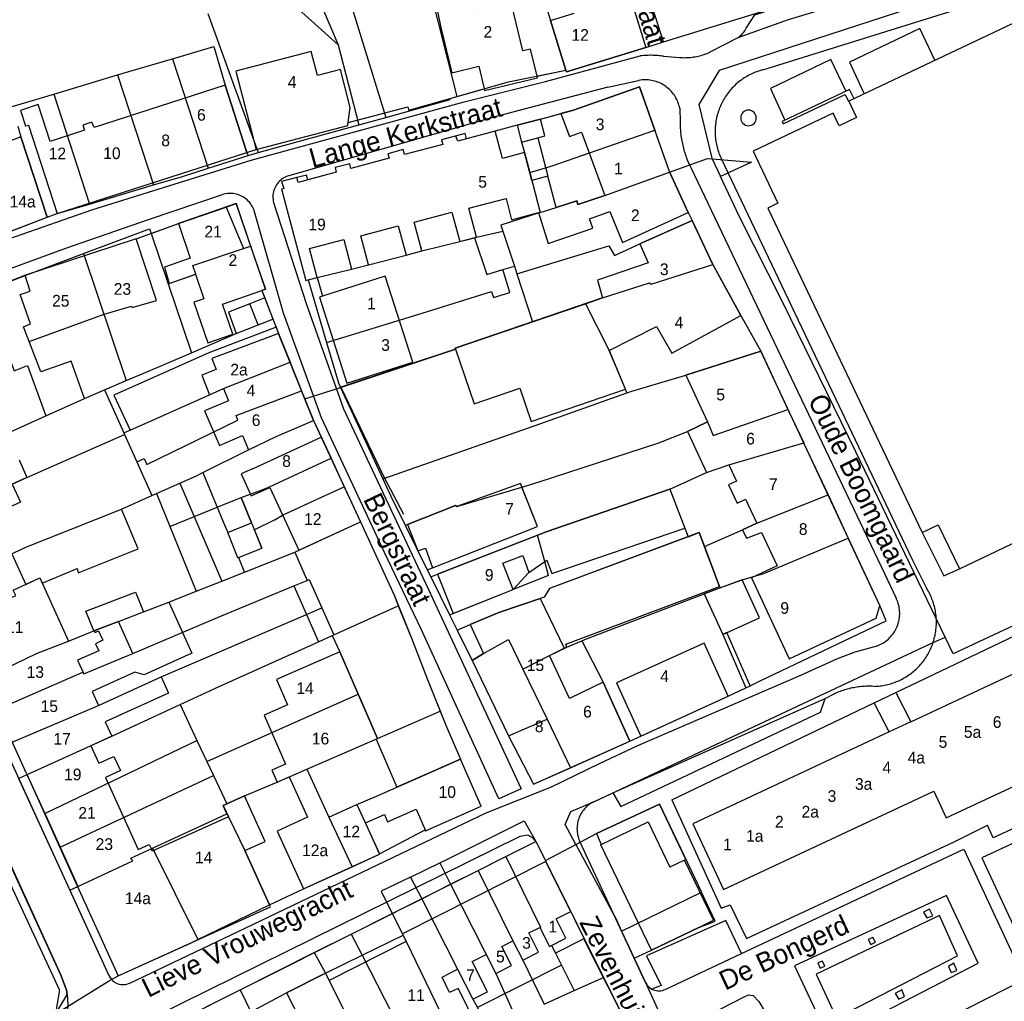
# Model space of a CAD drawing. Extents: x 123992 to 125854, y 449108 to 451911.
# Tile 77 of 175: x 124790 to 124916, y 450690 to 450816. Entities that reach past the tile are written whole.
import ezdxf
from ezdxf.enums import TextEntityAlignment as Align

# ---------------------------------------------------------------- set-up
doc = ezdxf.new("R2010")
doc.units = 0
for name, color, linetype in [('DEFAULT_113', 2, 'CONTINUOUS'), ('DEFAULT_117', 3, 'CONTINUOUS'), ('DEFAULT_21', 8, 'CONTINUOUS'), ('DEFAULT_4', 1, 'CONTINUOUS'), ('DEFAULT_79', 9, 'CONTINUOUS'), ('DEFAULT_80', 9, 'CONTINUOUS'), ('DEFAULT_99', 9, 'CONTINUOUS')]:
    doc.layers.add(name, color=color, linetype=linetype)

msp = doc.modelspace()

# ---------------------------------------------------------------- linework, layer by layer
at = {"layer": 'DEFAULT_21'}
for points in [[(124872.524, 450813.297), (124865.494, 450835.289), (124860.556, 450851.189), (124863.8, 450852.316), (124916.034, 450870.292)], [(124861.331, 450841.447), (124867.605, 450821.122), (124869.148, 450821.608), (124869.894, 450819.217), (124868.352, 450818.703), (124870.238, 450812.592)], [(124827.105, 450835.142), (124831.928, 450819.601), (124836.853, 450803.594)], [(124872.524, 450813.297), (124885.716, 450817.364), (124887.222, 450817.903), (124903.44, 450822.507), (124921.832, 450827.867), (124931.229, 450830.679)], [(124934.825, 450827.382), (124904.396, 450817.681), (124879.665, 450809.633), (124877.056, 450805.256), (124878.704, 450798.388), (124878.753, 450798.285)], [(124820.677, 450825.811), (124823.208, 450824.175), (124828.628, 450817.854), (124830.725, 450812.932)], [(124855.549, 450823.973), (124858.012, 450816.029), (124859.98, 450809.655)], [(124822.638, 450820.255), (124830.725, 450812.932)], [(124842.381, 450820.561), (124845.962, 450806.269)], [(124814.003, 450816.959), (124820.449, 450799.08)], [(124809.452, 450811.14), (124814.787, 450812.693), (124816.246, 450807.727), (124819.026, 450799.115), (124819.172, 450798.702)], [(124830.725, 450812.932), (124833.395, 450802.643)], [(124859.98, 450809.655), (124860.045, 450809.445), (124870.238, 450812.592)], [(124870.238, 450812.592), (124872.524, 450813.297)], [(124802.427, 450809.08), (124803.841, 450809.508), (124809.452, 450811.14)], [(124809.452, 450811.14), (124814.057, 450797.073)], [(124794.21, 450806.596), (124802.427, 450809.08)], [(124802.427, 450809.08), (124807.048, 450794.922)], [(124845.962, 450806.269), (124852.63, 450808.157), (124859.98, 450809.655)], [(124853.707, 450802.603), (124856.718, 450803.381), (124860.952, 450804.547), (124869.443, 450807.545), (124871.406, 450801.957)], [(124788.877, 450804.984), (124794.21, 450806.596)], [(124794.21, 450806.596), (124798.8, 450792.475)], [(124836.853, 450803.594), (124845.144, 450805.883), (124845.104, 450806.026), (124845.962, 450806.269)], [(124789.601, 450802.476), (124789.992, 450801.124), (124793.371, 450790.789)], [(124820.449, 450799.08), (124833.395, 450802.643)], [(124853.707, 450802.603), (124850.913, 450801.84), (124847.23, 450800.867), (124847.055, 450801.529), (124844.029, 450800.729), (124844.189, 450800.128), (124839.253, 450798.823), (124839.104, 450799.466), (124837.121, 450798.942), (124837.278, 450798.348), (124832.387, 450797.055), (124832.229, 450797.654), (124830.338, 450797.154), (124830.496, 450796.557), (124826.831, 450795.589), (124826.671, 450796.204), (124823.482, 450795.364), (124823.755, 450794.466), (124823.483, 450794.394), (124826.58, 450782.672), (124826.888, 450782.753)], [(124833.395, 450802.643), (124836.853, 450803.594)], [(124853.707, 450802.603), (124854.267, 450800.436), (124854.659, 450799.086), (124855.336, 450796.524)], [(124855.336, 450796.524), (124858.1, 450797.319), (124871.406, 450801.957)], [(124871.406, 450801.957), (124871.552, 450801.542), (124873.295, 450796.581)], [(124814.057, 450797.073), (124819.172, 450798.702)], [(124819.172, 450798.702), (124819.79, 450798.899), (124820.449, 450799.08)], [(124873.295, 450796.581), (124878.168, 450798.335), (124878.753, 450798.285)], [(124878.753, 450798.285), (124879.826, 450796.021)], [(124878.753, 450798.285), (124883.817, 450797.852), (124879.826, 450796.021)], [(124807.048, 450794.922), (124810.771, 450796.027), (124814.057, 450797.073)], [(124855.336, 450796.524), (124856.673, 450791.393)], [(124856.673, 450791.393), (124858.72, 450792.053), (124861.373, 450792.874), (124861.526, 450792.425), (124864.982, 450793.59), (124873.295, 450796.581)], [(124873.295, 450796.581), (124873.317, 450796.52), (124875.668, 450791.396), (124876.189, 450790.383)], [(124798.8, 450792.475), (124807.048, 450794.922)], [(124908.676, 450736.868), (124897.216, 450760.653), (124887.838, 450779.819), (124882.25, 450790.902), (124879.826, 450796.021)], [(124793.371, 450790.789), (124794.648, 450791.243), (124798.8, 450792.475)], [(124816.34, 450792.096), (124817.63, 450792.539), (124819.505, 450787.079)], [(124806.721, 450788.714), (124810.22, 450789.995), (124816.34, 450792.096)], [(124816.34, 450792.096), (124818.573, 450786.765)], [(124856.673, 450791.393), (124851.646, 450789.771), (124851.899, 450788.999)], [(124788.548, 450788.939), (124788.922, 450789.082), (124793.371, 450790.789)], [(124853.696, 450783.508), (124865.483, 450787.108), (124866.222, 450785.867), (124869.49, 450787.354), (124876.189, 450790.383)], [(124876.189, 450790.383), (124878.749, 450784.895), (124878.85, 450784.711)], [(124798.036, 450786.11), (124806.528, 450789.287), (124806.721, 450788.714)], [(124806.721, 450788.714), (124808.904, 450782.249)], [(124848.251, 450788.151), (124848.485, 450788.213), (124851.899, 450788.999)], [(124851.899, 450788.999), (124853.366, 450784.517)], [(124826.888, 450782.753), (124828.025, 450783.054), (124832.464, 450784.116), (124834.631, 450784.689), (124839.465, 450785.912), (124841.498, 450786.449), (124846.358, 450787.651), (124848.251, 450788.151)], [(124848.251, 450788.151), (124849.848, 450783.42), (124851.873, 450784.052)], [(124790.546, 450783.308), (124798.036, 450786.11)], [(124798.036, 450786.11), (124803.536, 450769.815)], [(124808.904, 450782.249), (124812.446, 450783.469), (124812.069, 450784.577), (124818.573, 450786.765)], [(124818.573, 450786.765), (124819.505, 450787.079)], [(124819.505, 450787.079), (124821.411, 450781.528), (124820.937, 450781.365), (124821.307, 450780.418)], [(124829.251, 450774.694), (124841.519, 450778.455), (124850.419, 450781.269), (124850.708, 450780.491), (124852.798, 450781.122), (124851.873, 450784.052)], [(124851.873, 450784.052), (124853.366, 450784.517)], [(124853.366, 450784.517), (124853.696, 450783.508)], [(124853.696, 450783.508), (124855.708, 450777.363)], [(124862.513, 450779.679), (124864.701, 450780.424), (124870.704, 450782.377), (124870.94, 450782.196), (124878.85, 450784.711)], [(124878.85, 450784.711), (124882.446, 450778.161), (124884.999, 450773.567)], [(124781.006, 450778.324), (124783.025, 450779.259), (124782.624, 450780.243), (124790.546, 450783.308)], [(124798.162, 450767.523), (124796.477, 450772.317), (124792.55, 450770.932), (124791.059, 450774.848), (124790.317, 450776.731), (124791.213, 450777.078), (124789.887, 450780.846), (124791.202, 450781.307), (124790.546, 450783.308)], [(124808.904, 450782.249), (124811.895, 450773.389)], [(124826.888, 450782.753), (124829.251, 450774.694)], [(124821.307, 450780.418), (124819.407, 450779.682), (124816.647, 450778.579), (124817.643, 450775.848)], [(124821.307, 450780.418), (124822.366, 450777.703)], [(124855.708, 450777.363), (124862.513, 450779.679)], [(124862.513, 450779.679), (124865.549, 450773.656), (124867.812, 450768.236)], [(124817.643, 450775.848), (124820.485, 450776.983), (124822.366, 450777.703)], [(124822.366, 450777.703), (124822.776, 450776.652)], [(124831.043, 450768.928), (124845.802, 450773.841), (124845.756, 450773.975), (124855.708, 450777.363)], [(124822.776, 450776.652), (124814.144, 450773.356), (124801.942, 450767.96), (124804.017, 450763.447)], [(124822.776, 450776.652), (124823.082, 450775.867), (124824.569, 450772.161)], [(124811.895, 450773.389), (124817.643, 450775.848)], [(124829.251, 450774.694), (124830.765, 450769.528), (124831.043, 450768.928)], [(124867.812, 450768.236), (124868.46, 450768.468), (124875.374, 450770.499), (124884.999, 450773.567)], [(124884.999, 450773.567), (124888.495, 450766.116)], [(124803.536, 450769.815), (124805.783, 450770.773), (124811.895, 450773.389)], [(124804.017, 450763.447), (124814.21, 450767.984), (124816.005, 450768.776), (124824.569, 450772.161)], [(124824.569, 450772.161), (124824.663, 450771.927), (124826.044, 450768.485)], [(124800.741, 450768.623), (124803.536, 450769.815)], [(124798.162, 450767.523), (124800.741, 450768.623)], [(124800.741, 450768.623), (124803.224, 450763.094)], [(124804.896, 450759.373), (124805.837, 450759.815), (124806.185, 450759.036), (124817.855, 450764.736), (124817.624, 450765.334), (124826.044, 450768.485)], [(124826.044, 450768.485), (124826.135, 450768.257), (124826.457, 450767.456)], [(124826.457, 450767.456), (124831.043, 450768.928)], [(124831.043, 450768.928), (124836.471, 450757.209)], [(124787.716, 450762.795), (124793.192, 450765.284), (124798.162, 450767.523)], [(124826.457, 450767.456), (124826.5, 450767.348), (124827.572, 450764.676)], [(124836.471, 450757.209), (124856.023, 450764.031), (124867.812, 450768.236)], [(124854.341, 450756.143), (124856.416, 450756.76), (124871.898, 450761.816), (124875.58, 450763.29), (124878.183, 450764.512), (124878.875, 450762.773), (124888.495, 450766.116)], [(124888.495, 450766.116), (124888.578, 450765.939), (124890.52, 450761.8)], [(124813.354, 450758.001), (124819.224, 450760.941), (124822.795, 450762.649), (124827.572, 450764.676)], [(124827.572, 450764.676), (124828.67, 450762.343), (124829.822, 450759.843)], [(124803.224, 450763.094), (124804.017, 450763.447)], [(124775.187, 450750.565), (124788.888, 450756.51), (124790.78, 450757.366), (124803.326, 450762.869)], [(124803.224, 450763.094), (124803.326, 450762.869)], [(124803.326, 450762.869), (124804.896, 450759.373)], [(124873.325, 450755.88), (124878.06, 450758.001), (124880.921, 450758.986), (124890.52, 450761.8)], [(124890.52, 450761.8), (124890.556, 450761.721), (124893.648, 450755.13)], [(124819.623, 450751.558), (124818.298, 450754.808), (124820.983, 450755.786), (124821.941, 450756.153), (124829.822, 450759.843)], [(124829.822, 450759.843), (124831.508, 450756.182)], [(124804.896, 450759.373), (124806.835, 450755.057)], [(124810.395, 450756.64), (124812.537, 450757.592), (124813.354, 450758.001)], [(124813.354, 450758.001), (124815.993, 450751.685)], [(124836.471, 450757.209), (124837.504, 450754.977), (124839.354, 450751.236)], [(124807.402, 450755.309), (124810.395, 450756.64)], [(124810.395, 450756.64), (124815.813, 450744.07)], [(124828.143, 450754.635), (124831.508, 450756.182)], [(124831.508, 450756.182), (124833.591, 450751.659)], [(124839.354, 450751.236), (124839.65, 450751.347), (124845.825, 450753.781), (124845.994, 450753.663), (124854.341, 450756.143)], [(124842.184, 450745.511), (124842.844, 450745.76), (124856.338, 450751.076), (124854.341, 450756.143)], [(124856.344, 450749.966), (124857.576, 450750.448), (124873.325, 450755.88)], [(124873.325, 450755.88), (124875.665, 450749.761)], [(124802.906, 450753.31), (124806.835, 450755.057)], [(124806.835, 450755.057), (124807.402, 450755.309)], [(124807.402, 450755.309), (124812.518, 450742.759)], [(124823.601, 450752.547), (124828.143, 450754.635)], [(124877.772, 450748.488), (124882.677, 450750.629), (124884.519, 450751.493), (124893.648, 450755.13)], [(124893.648, 450755.13), (124896.249, 450749.588)], [(124778.684, 450742.835), (124790.651, 450748.438), (124802.488, 450753.124), (124802.906, 450753.31)], [(124780.699, 450738.381), (124789.33, 450742.2), (124789.007, 450742.915), (124792.438, 450744.467), (124792.73, 450743.822), (124797.226, 450745.681), (124797.339, 450745.144), (124805.051, 450748.21), (124802.906, 450753.31)], [(124822.627, 450751.936), (124819.985, 450750.67)], [(124822.627, 450751.936), (124823.601, 450752.547)], [(124815.993, 450751.685), (124816.564, 450750.32)], [(124816.564, 450750.32), (124819.623, 450751.558)], [(124817.864, 450747.049), (124820.958, 450748.281), (124819.985, 450750.67)], [(124825.167, 450747.794), (124825.333, 450747.86), (124833.591, 450751.659)], [(124833.591, 450751.659), (124837.954, 450742.163), (124838.466, 450740.894)], [(124839.354, 450751.236), (124842.184, 450745.511)], [(124817.864, 450747.049), (124816.564, 450750.32)], [(124842.634, 450744.599), (124843.502, 450744.938), (124856.344, 450749.966)], [(124857.271, 450746.59), (124856.344, 450749.966)], [(124875.665, 450749.761), (124857.886, 450743.11), (124857.18, 450741.995), (124856.68, 450741.828)], [(124875.665, 450749.761), (124877.095, 450750.296), (124877.772, 450748.488)], [(124879.757, 450743.188), (124882.605, 450744.238), (124885.404, 450745.037), (124896.249, 450749.588)], [(124883.651, 450730.632), (124885.008, 450731.284), (124901.116, 450738.953), (124900.315, 450740.921), (124896.249, 450749.588)], [(124877.772, 450748.488), (124879.693, 450743.354)], [(124815.813, 450744.07), (124818.697, 450745.218), (124825.167, 450747.794)], [(124825.167, 450747.794), (124826.746, 450744.145)], [(124853.233, 450742.981), (124855.23, 450745.169), (124857.271, 450746.59)], [(124857.769, 450744.779), (124857.271, 450746.59)], [(124842.184, 450745.511), (124842.634, 450744.599)], [(124842.634, 450744.599), (124845.041, 450739.731)], [(124857.769, 450744.779), (124853.233, 450742.981)], [(124785.842, 450727.121), (124797.959, 450732.377), (124798.063, 450732.144), (124804.388, 450734.769), (124815.247, 450739.396), (124825.068, 450743.452)], [(124812.518, 450742.759), (124815.813, 450744.07)], [(124825.068, 450743.452), (124826.746, 450744.145)], [(124825.068, 450743.452), (124826.684, 450739.78)], [(124826.746, 450744.145), (124827.027, 450744.261), (124828.654, 450740.625)], [(124877.722, 450742.438), (124879.757, 450743.188)], [(124879.693, 450743.354), (124879.757, 450743.188)], [(124784.078, 450730.968), (124791.984, 450734.784), (124796.102, 450736.36), (124799.353, 450737.685), (124802.521, 450738.899), (124805.737, 450740.102), (124809.001, 450741.359), (124812.518, 450742.759)], [(124845.041, 450739.731), (124853.233, 450742.981)], [(124846.004, 450737.782), (124847.687, 450738.501), (124851.353, 450740.044), (124856.68, 450741.828)], [(124856.68, 450741.828), (124859.762, 450735.438)], [(124862.013, 450736.416), (124862.618, 450736.674), (124877.722, 450742.438)], [(124877.722, 450742.438), (124880.117, 450737.204)], [(124934.143, 450738.334), (124929.69, 450736.251), (124926.648, 450742.656), (124909.712, 450734.716), (124908.676, 450736.868)], [(124826.684, 450739.78), (124828.654, 450740.625)], [(124828.654, 450740.625), (124830.2, 450737.169)], [(124830.2, 450737.169), (124838.466, 450740.894)], [(124838.466, 450740.894), (124840.15, 450736.721), (124842.202, 450731.421), (124843.841, 450727.368)], [(124787.769, 450722.92), (124799.945, 450728.113), (124808.017, 450731.762), (124826.684, 450739.78)], [(124826.684, 450739.78), (124828.225, 450736.279)], [(124845.041, 450739.731), (124846.004, 450737.782)], [(124828.225, 450736.279), (124829.966, 450737.064)], [(124829.966, 450737.064), (124830.2, 450737.169)], [(124829.966, 450737.064), (124830.938, 450734.984), (124833.294, 450729.571)], [(124846.004, 450737.782), (124847.931, 450733.885)], [(124861.275, 450710.269), (124859.904, 450712.824), (124860.638, 450714.483), (124863.638, 450715.785), (124906.658, 450735.971), (124908.676, 450736.868)], [(124880.663, 450737.454), (124880.117, 450737.204)], [(124880.117, 450737.204), (124883.111, 450730.373)], [(124883.651, 450730.632), (124880.663, 450737.454)], [(124810.449, 450728.209), (124815.444, 450730.52), (124828.225, 450736.279)], [(124847.931, 450733.885), (124849.421, 450734.765), (124852.612, 450736.556), (124854.443, 450732.772)], [(124859.762, 450735.438), (124860.087, 450735.596), (124862.013, 450736.416)], [(124862.013, 450736.416), (124864.779, 450731.094), (124868.182, 450723.535)], [(124854.443, 450732.772), (124857.875, 450734.521), (124859.762, 450735.438)], [(124847.931, 450733.885), (124852.632, 450724.182)], [(124854.443, 450732.772), (124857.565, 450726.323)], [(124883.111, 450730.373), (124883.651, 450730.632)], [(124813.873, 450720.92), (124833.294, 450729.571)], [(124833.294, 450729.571), (124833.385, 450729.363), (124835.79, 450723.837)], [(124868.182, 450723.535), (124880.831, 450729.279), (124883.111, 450730.373)], [(124790.79, 450719.221), (124801.679, 450724.152), (124810.449, 450728.209)], [(124810.449, 450728.209), (124812.609, 450723.611)], [(124835.79, 450723.837), (124843.841, 450727.368)], [(124843.841, 450727.368), (124844.572, 450725.56), (124846.469, 450721.205)], [(124852.632, 450724.182), (124857.565, 450726.323)], [(124857.565, 450726.323), (124860.57, 450720.112)], [(124852.632, 450724.182), (124855.837, 450717.984), (124860.57, 450720.112)], [(124793.068, 450714.244), (124812.609, 450723.611)], [(124812.609, 450723.611), (124813.873, 450720.92)], [(124826.726, 450719.911), (124835.79, 450723.837)], [(124860.57, 450720.112), (124868.182, 450723.535)], [(124813.873, 450720.92), (124814.729, 450719.099)], [(124833.157, 450715.4), (124835.644, 450716.457), (124846.469, 450721.205)], [(124836.044, 450709.042), (124841.848, 450712.08), (124841.974, 450712.02), (124849.122, 450715.155), (124846.469, 450721.205)], [(124789.693, 450718.723), (124790.79, 450719.221)], [(124790.79, 450719.221), (124790.864, 450719.077), (124793.068, 450714.244)], [(124795.054, 450709.889), (124814.729, 450719.099)], [(124814.729, 450719.099), (124816.437, 450715.463)], [(124816.437, 450715.463), (124818.704, 450716.488), (124822.906, 450718.256), (124826.726, 450719.911)], [(124826.726, 450719.911), (124829.524, 450713.75)], [(124789.693, 450718.723), (124789.77, 450718.557), (124796.272, 450704.378)], [(124816.458, 450714.197), (124815.979, 450715.256), (124816.437, 450715.463)], [(124829.524, 450713.75), (124833.157, 450715.4)], [(124833.157, 450715.4), (124836.044, 450709.042)], [(124861.275, 450710.269), (124863.904, 450711.656), (124871.991, 450715.438), (124877.4, 450704.111)], [(124785.692, 450714.051), (124795.19, 450693.388), (124795.845, 450691.556), (124795.933, 450691.035), (124794.404, 450688.484)], [(124793.068, 450714.244), (124793.146, 450714.073), (124795.054, 450709.889)], [(124806.894, 450709.777), (124816.458, 450714.197)], [(124816.458, 450714.197), (124816.64, 450713.794), (124818.774, 450709.468), (124821.923, 450702.502)], [(124829.524, 450713.75), (124832.53, 450707.384)], [(124843.78, 450707.874), (124844.787, 450708.36), (124854.61, 450713.305), (124856.131, 450710.64)], [(124852.284, 450708.714), (124856.131, 450710.64)], [(124856.131, 450710.64), (124857.347, 450708.197)], [(124857.347, 450708.197), (124861.275, 450710.269)], [(124861.275, 450710.269), (124866.421, 450700.677), (124867.139, 450699.139)], [(124795.054, 450709.889), (124796.842, 450705.91), (124797.296, 450704.854)], [(124797.296, 450704.854), (124804.359, 450708.137), (124804.125, 450708.497), (124806.894, 450709.777)], [(124806.894, 450709.777), (124812.705, 450698.033)], [(124832.53, 450707.384), (124836.067, 450708.991), (124836.044, 450709.042)], [(124840.048, 450706.074), (124843.78, 450707.874)], [(124843.78, 450707.874), (124845.166, 450705.144)], [(124848.703, 450706.918), (124852.284, 450708.714)], [(124852.284, 450708.714), (124856.735, 450699.653), (124856.643, 450699.608), (124857.873, 450697.174), (124858.119, 450697.298), (124858.648, 450696.292), (124859.418, 450694.77), (124861.04, 450691.488)], [(124857.347, 450708.197), (124857.41, 450708.071), (124864.813, 450693.193)], [(124821.923, 450702.502), (124826.271, 450704.542), (124832.53, 450707.384)], [(124845.166, 450705.144), (124848.703, 450706.918)], [(124848.703, 450706.918), (124853.19, 450697.884), (124854.441, 450695.409), (124857.199, 450689.743)], [(124840.048, 450706.074), (124836.244, 450704.238), (124837.678, 450701.388)], [(124840.048, 450706.074), (124841.465, 450703.287)], [(124841.465, 450703.287), (124845.166, 450705.144)], [(124845.166, 450705.144), (124850.968, 450693.691), (124853.514, 450688.069)], [(124796.272, 450704.378), (124797.296, 450704.854)], [(124796.272, 450704.378), (124801.293, 450693.429), (124801.447, 450693.152), (124801.643, 450692.903)], [(124867.139, 450699.139), (124877.4, 450704.111)], [(124868.768, 450695.65), (124870.979, 450696.697), (124877.036, 450699.61), (124879.167, 450700.412), (124877.4, 450704.111)], [(124837.678, 450701.388), (124841.465, 450703.287)], [(124841.465, 450703.287), (124846.085, 450694.238), (124848.027, 450690.396), (124848.624, 450689.314), (124849.942, 450686.446)], [(124812.705, 450698.033), (124821.923, 450702.502)], [(124832.422, 450698.751), (124837.678, 450701.388)], [(124837.678, 450701.388), (124838.997, 450698.764), (124839.07, 450698.62)], [(124867.139, 450699.139), (124868.768, 450695.65)], [(124801.643, 450692.903), (124802.479, 450693.38), (124811.792, 450697.591), (124812.705, 450698.033)], [(124827.679, 450696.372), (124827.748, 450696.407), (124832.422, 450698.751)], [(124832.422, 450698.751), (124833.811, 450696.037)], [(124833.811, 450696.037), (124839.07, 450698.62)], [(124839.07, 450698.62), (124839.486, 450697.796), (124843.822, 450688.756), (124846.664, 450683.133), (124847.906, 450683.761)], [(124818.161, 450691.598), (124827.679, 450696.372)], [(124827.679, 450696.372), (124829.095, 450693.721)], [(124829.095, 450693.721), (124833.811, 450696.037)], [(124833.811, 450696.037), (124842.428, 450679.201), (124840.693, 450678.336), (124843.299, 450672.827)], [(124868.768, 450695.65), (124870.218, 450692.545), (124873.283, 450685.756)], [(124794.404, 450688.484), (124801.267, 450692.689), (124801.643, 450692.903)], [(124819.52, 450688.754), (124824.094, 450691.193), (124829.095, 450693.721)], [(124829.095, 450693.721), (124829.569, 450692.783), (124835.946, 450679.938), (124839.999, 450672)], [(124861.04, 450691.488), (124864.813, 450693.193)], [(124864.813, 450693.193), (124873.663, 450675.409)], [(124813.788, 450689.405), (124818.161, 450691.598)], [(124818.161, 450691.598), (124819.52, 450688.754)], [(124857.199, 450689.743), (124861.04, 450691.488)]]:
    msp.add_lwpolyline(points, dxfattribs=at)
at = {"layer": 'DEFAULT_4'}
for points in [[(124784.008, 450836.642), (124786.361, 450839.739), (124802.47, 450848.341), (124841.204, 450867.672), (124848.101, 450871.52), (124850.762, 450869.9), (124856.116, 450858.342), (124870.238, 450812.592), (124860.045, 450809.445), (124859.98, 450809.654)], [(124856.296, 450808.904), (124855.454, 450812.376), (124854.472, 450812.138), (124853.011, 450818.165), (124848.697, 450817.15), (124848.049, 450819.823), (124843.189, 450818.644), (124843.933, 450815.15), (124845.343, 450809.337), (124848.786, 450810.162), (124849.489, 450807.267)], [(124924.674, 450819.166), (124896.299, 450805.669), (124897.3, 450803.602), (124895.088, 450802.53), (124894.3, 450804.154), (124884.023, 450799.25), (124887.218, 450792.57), (124885.895, 450791.943), (124905.753, 450750.299), (124907.805, 450751.291), (124910.508, 450745.64), (124920.016, 450750.175)], [(124859.98, 450809.654), (124858.012, 450816.029), (124861.039, 450816.964)], [(124832.025, 450802.933), (124832.301, 450804.87), (124831.036, 450809.745), (124828.091, 450808.981), (124827.29, 450812.069), (124817.587, 450809.553), (124820.195, 450799.497)], [(124849.489, 450807.267), (124849.541, 450807.051), (124856.345, 450808.701), (124856.296, 450808.904)], [(124819.026, 450799.115), (124816.246, 450807.727), (124799.4, 450802.287), (124799.131, 450803.005), (124797.949, 450802.624), (124798.17, 450801.942), (124793.761, 450800.518), (124792.235, 450805.243), (124789.957, 450804.507), (124790.599, 450802.519), (124790.975, 450802.619), (124794.648, 450791.243)], [(124875.668, 450791.396), (124873.317, 450796.52), (124869.443, 450807.545), (124860.952, 450804.547)], [(124860.952, 450804.547), (124859.355, 450804.107)], [(124859.355, 450804.107), (124860.443, 450801.151), (124861.991, 450801.72)], [(124820.195, 450799.497), (124831.971, 450802.552), (124832.025, 450802.933)], [(124856.718, 450803.381), (124853.707, 450802.603), (124854.267, 450800.436), (124856.362, 450800.977)], [(124856.362, 450800.977), (124857.278, 450801.214), (124856.718, 450803.381)], [(124857.664, 450796.049), (124855.606, 450795.505), (124854.659, 450799.086), (124851.837, 450798.341), (124850.913, 450801.84), (124846.088, 450800.565), (124845.849, 450801.21), (124844.029, 450800.729), (124844.189, 450800.128), (124839.253, 450798.823), (124839.104, 450799.466), (124837.121, 450798.942), (124837.278, 450798.348), (124832.387, 450797.055), (124832.229, 450797.654), (124830.338, 450797.154), (124830.496, 450796.557), (124825.595, 450795.262), (124825.432, 450795.88), (124823.482, 450795.364), (124823.755, 450794.466), (124823.483, 450794.394), (124826.58, 450782.672), (124828.025, 450783.054)], [(124861.991, 450801.72), (124864.982, 450793.59), (124861.526, 450792.425), (124861.373, 450792.874), (124858.72, 450792.053), (124857.664, 450796.049)], [(124793.371, 450790.789), (124789.992, 450801.124), (124780.096, 450797.257), (124782.305, 450791.267)], [(124794.648, 450791.243), (124819.026, 450799.115)], [(124820.938, 450781.366), (124821.411, 450781.528), (124817.63, 450792.539), (124810.22, 450789.995)], [(124828.025, 450783.054), (124827.047, 450786.754), (124831.459, 450787.919), (124832.464, 450784.116), (124834.631, 450784.689), (124833.646, 450788.414), (124838.467, 450789.688), (124839.465, 450785.912), (124841.498, 450786.449), (124840.519, 450790.155), (124845.358, 450791.434), (124846.358, 450787.651), (124848.485, 450788.213), (124847.502, 450791.933), (124852.296, 450793.2), (124853.02, 450790.458), (124856.478, 450791.371), (124857.693, 450787.39), (124863.435, 450789.376), (124863.017, 450790.599), (124865.629, 450791.53), (124867.255, 450787.548), (124875.668, 450791.396)], [(124782.305, 450791.267), (124783.831, 450787.129), (124793.371, 450790.789)], [(124810.22, 450789.995), (124811.758, 450785.515), (124808.442, 450784.376), (124809.03, 450782.296), (124812.435, 450783.465), (124813.513, 450780.324), (124812.204, 450779.875), (124813.997, 450774.654), (124817.233, 450775.766), (124815.904, 450779.637), (124820.938, 450781.366)], [(124876.189, 450790.383), (124869.49, 450787.354), (124870.53, 450784.912), (124864.058, 450782.709), (124864.701, 450780.424), (124845.756, 450773.975), (124845.802, 450773.841)], [(124882.446, 450778.161), (124878.749, 450784.895), (124876.189, 450790.383)], [(124804.824, 450788.02), (124790.606, 450783.335), (124783.213, 450780.474), (124784.291, 450777.763)], [(124784.291, 450777.763), (124786.324, 450772.652), (124788.218, 450773.404), (124789.149, 450771.075), (124790.87, 450771.749), (124793.192, 450765.284), (124798.162, 450767.523), (124796.477, 450772.317), (124792.55, 450770.932), (124791.059, 450774.848), (124800.709, 450778.322), (124804.198, 450779.381), (124804.282, 450779.176), (124807.419, 450780.088), (124804.824, 450788.02)], [(124828.741, 450780.637), (124828.324, 450780.504), (124831.84, 450769.468), (124840.313, 450772.167), (124836.798, 450783.203), (124828.741, 450780.637)], [(124820.485, 450776.983), (124819.407, 450779.682), (124816.647, 450778.579), (124817.643, 450775.848), (124820.485, 450776.983)], [(124790.723, 450719.386), (124767.297, 450771.206), (124774.045, 450774.257), (124773.878, 450774.667), (124781.006, 450778.324), (124781.953, 450776.52)], [(124845.802, 450773.841), (124848.184, 450766.842), (124854.06, 450768.843), (124855.516, 450764.566), (124867.626, 450768.688), (124865.549, 450773.656), (124871.64, 450776.753), (124873.581, 450773.316), (124882.446, 450778.161)], [(124823.082, 450775.867), (124814.533, 450772.657), (124815.064, 450771.234), (124813.255, 450770.492), (124814.21, 450767.984), (124816.005, 450768.776), (124816.646, 450767.229), (124813.597, 450765.925), (124815.506, 450761.46), (124818.474, 450762.745), (124819.224, 450760.941), (124822.795, 450762.649), (124827.572, 450764.676)], [(124827.572, 450764.676), (124823.082, 450775.867)], [(124884.999, 450773.567), (124875.374, 450770.499), (124878.183, 450764.512), (124875.58, 450763.29), (124878.06, 450758.001), (124880.921, 450758.986), (124881.899, 450756.902), (124880.865, 450756.416), (124881.965, 450754.07), (124883.067, 450754.588), (124884.519, 450751.493), (124882.677, 450750.629), (124883.163, 450749.594), (124885.117, 450750.306), (124887.126, 450746.024), (124883.805, 450744.466), (124888.674, 450734.086), (124893.888, 450736.532), (124899.816, 450739.313), (124900.315, 450740.921), (124884.999, 450773.567)], [(124819.736, 450758.493), (124828.57, 450762.558)], [(124828.57, 450762.558), (124833.593, 450751.66)], [(124789.76, 450759.622), (124790.78, 450757.366), (124788.888, 450756.51), (124789.932, 450754.2), (124786.372, 450752.59)], [(124819.736, 450758.493), (124818.286, 450757.825), (124819.578, 450754.997), (124821.967, 450756.096)], [(124821.967, 450756.096), (124825.682, 450748.022)], [(124856.338, 450751.076), (124854.162, 450756.598), (124845.994, 450753.663), (124845.825, 450753.781), (124839.65, 450751.347), (124840.992, 450747.942), (124841.965, 450748.291), (124842.844, 450745.76), (124856.338, 450751.076)], [(124873.325, 450755.88), (124857.576, 450750.448), (124843.502, 450744.938), (124845.525, 450739.925), (124853.233, 450742.981), (124851.9, 450746.372), (124854.448, 450747.339), (124855.23, 450745.169), (124857.536, 450746.775), (124858.157, 450745.028), (124875.241, 450750.862)], [(124873.325, 450755.88), (124875.241, 450750.862)], [(124809.121, 450751.093), (124815.211, 450753.557), (124818.298, 450754.807), (124820.958, 450748.281)], [(124825.682, 450748.022), (124833.593, 450751.66)], [(124879.693, 450743.354), (124877.095, 450750.296), (124857.886, 450743.11), (124857.18, 450741.995), (124851.353, 450740.044), (124847.687, 450738.501), (124849.421, 450734.765), (124847.931, 450733.885), (124852.666, 450724.112), (124855.837, 450717.984), (124868.182, 450723.535), (124864.779, 450731.094), (124860.436, 450729.01), (124857.875, 450734.521), (124860.087, 450735.596), (124859.961, 450735.973), (124879.693, 450743.354)], [(124817.938, 450747.078), (124820.958, 450748.281)], [(124788.849, 450747.569), (124790.623, 450743.646), (124792.438, 450744.467), (124796.102, 450736.36), (124799.348, 450737.695), (124798.334, 450740.226), (124804.705, 450742.649), (124805.737, 450740.102), (124809.001, 450741.359), (124811.961, 450734.814), (124805.835, 450732.044), (124804.649, 450732.387), (124799.139, 450729.896), (124799.945, 450728.113), (124808.017, 450731.762), (124808.958, 450729.681), (124800.839, 450726.01), (124801.679, 450724.152)], [(124817.938, 450747.078), (124818.707, 450745.192)], [(124884.836, 450739.364), (124882.605, 450744.238), (124877.722, 450742.438), (124880.117, 450737.204), (124884.836, 450739.364)], [(124799.387, 450737.685), (124799.522, 450737.465), (124799.976, 450737.67), (124800.52, 450736.466), (124799.59, 450736.008), (124799.989, 450735.126), (124797.271, 450733.897), (124798.063, 450732.144), (124804.396, 450734.751), (124802.521, 450738.899), (124799.387, 450737.685)], [(124880.831, 450729.279), (124877.726, 450736.109), (124866.495, 450731.004), (124869.599, 450724.174), (124880.831, 450729.279)], [(124835.606, 450723.757), (124835.79, 450723.837), (124830.938, 450734.984), (124822.813, 450731.447), (124824.254, 450728.173), (124821.226, 450726.84), (124823.995, 450720.548), (124822.243, 450719.789), (124822.906, 450718.256), (124824.45, 450718.925)], [(124904.275, 450726.009), (124923.747, 450735.125)], [(124904.275, 450726.009), (124901.514, 450724.717)], [(124801.679, 450724.152), (124798.994, 450722.938), (124800.023, 450720.681), (124801.942, 450721.556), (124802.772, 450719.737), (124800.852, 450718.862), (124805.064, 450709.628), (124806.478, 450710.267), (124806.762, 450709.639)], [(124901.514, 450724.717), (124876.268, 450712.898), (124880.214, 450704.468), (124907.211, 450717.106)], [(124835.606, 450723.757), (124838.28, 450717.613)], [(124846.469, 450721.205), (124838.28, 450717.613)], [(124841.929, 450712.122), (124841.974, 450712.02), (124849.122, 450715.155), (124846.469, 450721.205)], [(124908.822, 450713.663), (124925.342, 450721.394)], [(124790.723, 450719.386), (124796.819, 450705.9)], [(124824.45, 450718.925), (124826.805, 450713.742), (124822.899, 450711.968), (124826.271, 450704.542)], [(124907.211, 450717.106), (124908.822, 450713.663)], [(124821.922, 450702.504), (124818.774, 450709.468), (124821.352, 450710.633), (124818.704, 450716.488), (124815.979, 450715.256), (124816.64, 450713.794), (124806.878, 450709.381), (124806.762, 450709.639)], [(124834.241, 450713.01), (124836.685, 450714.081)], [(124836.685, 450714.081), (124837.087, 450713.166), (124840.765, 450714.778), (124841.929, 450712.122)], [(124836.044, 450709.042), (124834.241, 450713.01)], [(124864.525, 450710.25), (124870.53, 450713.138), (124873.325, 450707.324)], [(124877.036, 450699.61), (124870.979, 450696.697), (124864.473, 450710.225), (124864.525, 450710.25)], [(124826.271, 450704.542), (124836.067, 450708.991), (124836.044, 450709.042)], [(124857.41, 450708.071), (124838.997, 450698.764), (124839.486, 450697.796), (124829.569, 450692.783), (124829.095, 450693.721), (124824.094, 450691.193), (124828.127, 450683.318), (124829.132, 450681.331), (124843.822, 450688.756), (124846.664, 450683.133)], [(124858.579, 450705.723), (124857.41, 450708.071)], [(124875.224, 450708.225), (124873.325, 450707.324)], [(124877.036, 450699.61), (124878.956, 450700.533), (124875.224, 450708.225)], [(124796.819, 450705.9), (124802.479, 450693.38), (124822.047, 450702.227), (124821.922, 450702.504)], [(124860.617, 450701.628), (124858.579, 450705.723)], [(124849.04, 450686.04), (124846.152, 450691.757), (124845.018, 450691.232), (124844.085, 450693.227), (124846.085, 450694.238), (124848.027, 450690.396), (124849.897, 450691.341), (124847.939, 450695.214), (124849.738, 450696.124), (124850.968, 450693.691), (124852.998, 450694.717), (124851.762, 450697.162), (124853.19, 450697.884), (124854.441, 450695.409), (124856.466, 450696.433), (124855.224, 450698.891), (124856.643, 450699.608), (124857.873, 450697.174), (124859.987, 450698.242), (124858.752, 450700.686), (124860.617, 450701.628)], [(124862.284, 450698.13), (124858.648, 450696.292), (124859.418, 450694.77), (124848.624, 450689.314)], [(124862.342, 450698.159), (124862.284, 450698.13)], [(124866.983, 450688.833), (124862.284, 450698.13)]]:
    msp.add_lwpolyline(points, dxfattribs=at)
at = {"layer": 'DEFAULT_79'}
for points in [[(124882.104, 450813.879), (124888.567, 450816.186), (124907.996, 450822.038)], [(124907.371, 450810.956), (124905.447, 450815.006), (124896.384, 450810.701), (124898.306, 450806.632)], [(124895.951, 450807), (124894.013, 450811.039), (124886.239, 450807.304), (124888.116, 450803.235)], [(124896.993, 450805.997), (124896.393, 450807.193), (124887.741, 450803.058), (124887.903, 450802.776), (124895.852, 450806.556), (124896.292, 450805.645)], [(124833.593, 450751.66), (124837.954, 450742.163), (124840.15, 450736.721), (124842.202, 450731.421), (124844.572, 450725.56), (124846.469, 450721.205)], [(124866.005, 450716.883), (124893.275, 450728.985)]]:
    msp.add_lwpolyline(points, dxfattribs=at)
at = {"layer": 'DEFAULT_80'}
for points in [[(124845.802, 450773.841), (124831.105, 450768.949), (124836.573, 450757.545), (124839.15, 450752.652)], [(124836.044, 450709.042), (124841.929, 450712.122)], [(124752.407, 450651.609), (124750.726, 450654.915), (124751.457, 450656.2), (124768.623, 450664.788), (124780.494, 450670.537), (124803.552, 450682.587), (124808.437, 450686.721), (124856.13, 450710.643)], [(124821.922, 450702.504), (124826.271, 450704.542)]]:
    msp.add_lwpolyline(points, dxfattribs=at)
at = {"layer": 'DEFAULT_99'}
for points in [[(124885.261, 450809.713), (124909.589, 450817.285), (124932.416, 450826.574)], [(124883.151, 450815.043), (124884.23, 450816.759), (124888.08, 450818.031), (124907.422, 450823.853), (124908.008, 450822.047)], [(124878.525, 450812), (124882.105, 450813.88)], [(124882.105, 450813.88), (124882.267, 450813.997), (124882.422, 450814.124), (124882.569, 450814.26), (124882.706, 450814.405), (124882.835, 450814.558), (124882.954, 450814.719), (124883.062, 450814.886), (124883.151, 450815.043)], [(124857.359, 450808.205), (124869.514, 450811.487)], [(124872.537, 450811.449), (124872.339, 450811.477), (124872.14, 450811.501), (124871.941, 450811.521), (124871.742, 450811.538), (124871.543, 450811.552), (124871.343, 450811.562), (124871.143, 450811.568), (124870.943, 450811.571), (124870.743, 450811.57), (124870.543, 450811.566), (124870.343, 450811.558), (124870.144, 450811.546), (124869.944, 450811.532), (124869.745, 450811.513), (124869.546, 450811.491), (124869.514, 450811.487)], [(124872.537, 450811.449), (124874.59, 450811.294)], [(124874.59, 450811.294), (124874.79, 450811.281), (124874.989, 450811.273), (124875.189, 450811.27), (124875.389, 450811.272), (124875.589, 450811.279), (124875.789, 450811.291), (124875.988, 450811.309), (124876.187, 450811.331), (124876.385, 450811.358), (124876.582, 450811.391), (124876.779, 450811.428), (124876.974, 450811.47), (124877.169, 450811.517), (124877.362, 450811.569), (124877.553, 450811.626), (124877.744, 450811.688), (124877.932, 450811.755), (124878.119, 450811.826), (124878.304, 450811.902), (124878.487, 450811.983), (124878.525, 450812)], [(124856.296, 450808.904), (124859.98, 450809.654)], [(124885.255, 450809.705), (124885.062, 450809.652), (124884.871, 450809.595), (124884.681, 450809.532), (124884.492, 450809.465), (124884.305, 450809.394), (124884.12, 450809.318), (124883.937, 450809.237), (124883.756, 450809.152), (124883.577, 450809.063), (124883.401, 450808.969), (124883.226, 450808.871), (124883.054, 450808.769), (124882.885, 450808.662), (124882.718, 450808.552), (124882.555, 450808.437), (124882.394, 450808.319), (124882.235, 450808.196), (124882.08, 450808.07), (124881.928, 450807.94), (124881.78, 450807.806), (124881.634, 450807.669), (124881.492, 450807.528), (124881.354, 450807.383), (124881.219, 450807.236), (124881.088, 450807.085), (124880.96, 450806.931), (124880.837, 450806.774), (124880.717, 450806.614), (124880.601, 450806.451), (124880.489, 450806.285), (124880.381, 450806.116), (124880.278, 450805.945), (124880.178, 450805.772), (124880.083, 450805.596), (124879.992, 450805.418), (124879.906, 450805.237), (124879.824, 450805.055), (124879.747, 450804.87), (124879.674, 450804.684), (124879.605, 450804.496), (124879.542, 450804.307), (124879.483, 450804.116), (124879.428, 450803.923), (124879.379, 450803.729), (124879.334, 450803.534), (124879.294, 450803.339), (124879.258, 450803.142), (124879.228, 450802.944), (124879.202, 450802.746), (124879.181, 450802.547), (124879.165, 450802.347), (124879.154, 450802.148), (124879.148, 450801.948), (124879.147, 450801.748), (124879.151, 450801.548), (124879.159, 450801.348), (124879.173, 450801.148), (124879.191, 450800.949), (124879.214, 450800.751), (124879.242, 450800.553), (124879.275, 450800.355), (124879.313, 450800.159), (124879.355, 450799.964), (124879.403, 450799.769), (124879.455, 450799.576), (124879.511, 450799.384), (124879.573, 450799.194), (124879.639, 450799.005), (124879.709, 450798.818), (124879.785, 450798.633), (124879.864, 450798.449), (124879.918, 450798.332)], [(124783.863, 450786.432), (124799.117, 450791.727), (124819.581, 450798.104), (124846.913, 450805.594), (124857.359, 450808.205)], [(124865.375, 450807.473), (124869.304, 450808.342)], [(124874.598, 450804.785), (124874.555, 450804.98), (124874.504, 450805.174), (124874.444, 450805.364), (124874.375, 450805.552), (124874.299, 450805.737), (124874.214, 450805.918), (124874.121, 450806.095), (124874.021, 450806.268), (124873.913, 450806.437), (124873.797, 450806.6), (124873.675, 450806.758), (124873.545, 450806.91), (124873.409, 450807.057), (124873.267, 450807.197), (124873.118, 450807.331), (124872.964, 450807.459), (124872.804, 450807.579), (124872.639, 450807.692), (124872.47, 450807.798), (124872.295, 450807.896), (124872.117, 450807.986), (124871.934, 450808.068), (124871.749, 450808.142), (124871.56, 450808.208), (124871.368, 450808.265), (124871.174, 450808.314), (124870.978, 450808.354), (124870.781, 450808.385), (124870.582, 450808.408), (124870.383, 450808.422), (124870.183, 450808.426), (124869.983, 450808.422), (124869.783, 450808.41), (124869.584, 450808.388), (124869.387, 450808.357), (124869.304, 450808.342)], [(124865.375, 450807.473), (124850.567, 450803.606), (124824.41, 450796.12)], [(124839.821, 450804.53), (124849.489, 450807.267)], [(124832.025, 450802.933), (124839.703, 450804.957)], [(124839.703, 450804.957), (124839.821, 450804.53)], [(124856.718, 450803.381), (124859.355, 450804.107)], [(124874.598, 450804.785), (124874.651, 450802.994)], [(124884.153, 450804.228), (124884.001, 450804.357), (124883.825, 450804.453), (124883.635, 450804.512), (124883.436, 450804.532), (124883.237, 450804.512), (124883.047, 450804.453), (124882.872, 450804.358), (124882.719, 450804.229), (124882.595, 450804.072), (124882.505, 450803.894), (124882.452, 450803.702), (124882.438, 450803.502), (124882.464, 450803.305), (124882.53, 450803.116), (124882.631, 450802.944), (124882.713, 450802.846)], [(124882.713, 450802.846), (124882.862, 450802.714), (124883.035, 450802.614), (124883.225, 450802.551), (124883.423, 450802.527), (124883.622, 450802.543), (124883.814, 450802.598), (124883.99, 450802.691), (124884.145, 450802.818), (124884.271, 450802.973), (124884.364, 450803.149), (124884.419, 450803.341), (124884.435, 450803.54), (124884.41, 450803.738), (124884.347, 450803.928), (124884.247, 450804.101), (124884.154, 450804.211)], [(124874.651, 450802.994), (124874.651, 450802.794), (124874.654, 450802.594), (124874.66, 450802.394), (124874.669, 450802.194), (124874.682, 450801.995), (124874.698, 450801.795), (124874.716, 450801.596), (124874.738, 450801.397), (124874.763, 450801.199), (124874.792, 450801.001), (124874.823, 450800.804), (124874.857, 450800.607), (124874.895, 450800.41), (124874.936, 450800.214), (124874.979, 450800.019), (124875.026, 450799.825), (124875.076, 450799.631), (124875.129, 450799.438), (124875.185, 450799.246), (124875.244, 450799.055), (124875.306, 450798.865), (124875.371, 450798.676), (124875.439, 450798.488), (124875.51, 450798.301), (124875.571, 450798.147)], [(124856.362, 450800.977), (124857.664, 450796.049)], [(124819.026, 450799.115), (124820.195, 450799.497)], [(124875.571, 450798.147), (124900.899, 450745.035)], [(124879.918, 450798.332), (124904.468, 450746.828)], [(124824.41, 450796.12), (124824.22, 450796.058), (124824.034, 450795.983), (124823.855, 450795.896), (124823.682, 450795.795), (124823.516, 450795.683), (124823.359, 450795.559), (124823.211, 450795.425), (124823.073, 450795.28), (124822.945, 450795.126), (124822.829, 450794.964), (124822.724, 450794.793), (124822.632, 450794.616), (124822.552, 450794.433), (124822.486, 450794.244), (124822.433, 450794.051), (124822.394, 450793.855), (124822.368, 450793.657), (124822.357, 450793.457), (124822.36, 450793.257), (124822.377, 450793.058), (124822.408, 450792.86), (124822.453, 450792.666), (124822.493, 450792.529)], [(124815.833, 450793.67), (124806.365, 450790.466), (124795.718, 450786.785), (124772.556, 450778.278), (124770.959, 450777.538), (124768.729, 450776.281), (124766.95, 450774.86)], [(124819.997, 450791.49), (124819.936, 450791.68), (124819.863, 450791.867), (124819.779, 450792.048), (124819.684, 450792.224), (124819.579, 450792.394), (124819.463, 450792.557), (124819.337, 450792.712), (124819.202, 450792.86), (124819.058, 450792.999), (124818.906, 450793.129), (124818.746, 450793.249), (124818.579, 450793.359), (124818.406, 450793.458), (124818.227, 450793.547), (124818.042, 450793.625), (124817.854, 450793.691), (124817.661, 450793.745), (124817.466, 450793.788), (124817.268, 450793.818), (124817.069, 450793.836), (124816.869, 450793.842), (124816.669, 450793.835), (124816.47, 450793.816), (124816.272, 450793.785), (124816.077, 450793.742), (124815.885, 450793.687), (124815.833, 450793.67)], [(124822.493, 450792.529), (124826.622, 450779.701), (124831.447, 450766.175), (124842.304, 450743.068), (124854.242, 450717.413), (124851.353, 450716.091), (124841.446, 450737.827), (124836.71, 450747.738), (124828.596, 450765.033), (124823.733, 450778.46), (124819.997, 450791.49)], [(124793.371, 450790.789), (124794.648, 450791.243)], [(124875.668, 450791.396), (124876.189, 450790.383)], [(124804.824, 450788.02), (124810.22, 450789.995)], [(124828.025, 450783.054), (124828.741, 450780.637)], [(124820.938, 450781.366), (124823.082, 450775.867)], [(124882.446, 450778.161), (124884.999, 450773.567)], [(124765.995, 450770.883), (124782.167, 450735.136), (124801.293, 450693.427)], [(124728.192, 450651.674), (124745.42, 450660.27), (124753.053, 450664.123), (124767.169, 450671.808), (124793.948, 450686.086), (124794.86, 450687.032), (124795.434, 450687.816), (124795.807, 450688.598), (124796.061, 450689.399), (124796.011, 450690.578), (124795.845, 450691.556), (124795.19, 450693.388), (124783.718, 450718.347), (124761.55, 450766.967)], [(124827.572, 450764.676), (124828.57, 450762.558)], [(124905.753, 450750.299), (124908.518, 450744.742), (124910.508, 450745.64)], [(124904.468, 450746.828), (124906.285, 450743.161)], [(124900.899, 450745.035), (124902.388, 450741.887)], [(124899.526, 450730.551), (124899.726, 450730.558), (124899.926, 450730.569), (124900.125, 450730.586), (124900.324, 450730.607), (124900.522, 450730.634), (124900.72, 450730.665), (124900.916, 450730.7), (124901.112, 450730.741), (124901.307, 450730.786), (124901.501, 450730.836), (124901.693, 450730.891), (124901.884, 450730.951), (124902.073, 450731.015), (124902.261, 450731.083), (124902.447, 450731.157), (124902.632, 450731.234), (124902.814, 450731.316), (124902.994, 450731.403), (124903.172, 450731.494), (124903.348, 450731.589), (124903.522, 450731.689), (124903.693, 450731.793), (124903.861, 450731.9), (124904.027, 450732.012), (124904.19, 450732.128), (124904.35, 450732.248), (124904.507, 450732.372), (124904.661, 450732.499), (124904.812, 450732.631), (124904.96, 450732.765), (124905.104, 450732.904), (124905.245, 450733.046), (124905.382, 450733.191), (124905.516, 450733.34), (124905.646, 450733.491), (124905.773, 450733.646), (124905.896, 450733.804), (124906.014, 450733.965), (124906.129, 450734.129), (124906.24, 450734.295), (124906.347, 450734.465), (124906.449, 450734.636), (124906.548, 450734.81), (124906.642, 450734.987), (124906.732, 450735.166), (124906.817, 450735.346), (124906.898, 450735.529), (124906.974, 450735.714), (124907.046, 450735.901), (124907.114, 450736.089), (124907.177, 450736.279), (124907.235, 450736.47), (124907.288, 450736.663), (124907.337, 450736.857), (124907.381, 450737.052), (124907.42, 450737.248), (124907.455, 450737.445), (124907.485, 450737.643), (124907.509, 450737.841), (124907.529, 450738.04), (124907.545, 450738.24), (124907.555, 450738.439), (124907.56, 450738.639), (124907.561, 450738.839), (124907.557, 450739.039), (124907.548, 450739.239), (124907.534, 450739.439), (124907.515, 450739.638), (124907.491, 450739.836), (124907.462, 450740.034), (124907.429, 450740.231), (124907.391, 450740.428), (124907.348, 450740.623), (124907.3, 450740.817), (124907.248, 450741.01), (124907.191, 450741.202), (124907.129, 450741.392), (124907.063, 450741.581), (124906.992, 450741.768), (124906.917, 450741.953), (124906.837, 450742.137), (124906.752, 450742.318), (124906.664, 450742.497), (124906.571, 450742.674), (124906.473, 450742.849), (124906.372, 450743.021), (124906.285, 450743.161)], [(124899.47, 450735.608), (124899.663, 450735.66), (124899.854, 450735.721), (124900.041, 450735.79), (124900.226, 450735.867), (124900.406, 450735.953), (124900.583, 450736.047), (124900.755, 450736.149), (124900.922, 450736.258), (124901.085, 450736.375), (124901.242, 450736.499), (124901.393, 450736.63), (124901.538, 450736.768), (124901.677, 450736.912), (124901.809, 450737.062), (124901.934, 450737.218), (124902.052, 450737.379), (124902.163, 450737.546), (124902.266, 450737.717), (124902.361, 450737.893), (124902.448, 450738.073), (124902.527, 450738.257), (124902.598, 450738.444), (124902.66, 450738.634), (124902.713, 450738.826), (124902.758, 450739.021), (124902.794, 450739.218), (124902.821, 450739.416), (124902.839, 450739.615), (124902.848, 450739.815), (124902.848, 450740.015), (124902.84, 450740.215), (124902.822, 450740.414), (124902.795, 450740.612), (124902.759, 450740.809), (124902.714, 450741.004), (124902.661, 450741.197), (124902.599, 450741.387), (124902.528, 450741.574), (124902.45, 450741.758), (124902.388, 450741.887)], [(124902.334, 450729.748), (124924.485, 450740.34)], [(124890.17, 450731.975), (124894.761, 450734.069), (124897.132, 450734.967), (124899.47, 450735.608)], [(124869.225, 450722.945), (124890.17, 450731.975)], [(124899.526, 450730.551), (124899.326, 450730.56), (124899.126, 450730.565), (124898.926, 450730.567), (124898.726, 450730.565), (124898.526, 450730.559), (124898.327, 450730.549), (124898.127, 450730.536), (124897.928, 450730.52), (124897.729, 450730.499), (124897.53, 450730.475), (124897.332, 450730.447), (124897.135, 450730.416), (124896.938, 450730.381), (124896.741, 450730.343), (124896.546, 450730.301), (124896.351, 450730.255), (124896.157, 450730.206), (124895.965, 450730.153), (124895.773, 450730.097), (124895.582, 450730.037), (124895.392, 450729.973), (124895.204, 450729.907), (124895.016, 450729.836), (124894.83, 450729.763), (124894.646, 450729.686), (124894.463, 450729.605), (124894.427, 450729.589)], [(124892.681, 450727.231), (124893.275, 450728.985), (124894.427, 450729.589)], [(124899.553, 450728.418), (124902.334, 450729.748)], [(124902.334, 450729.748), (124904.275, 450726.009)], [(124873.567, 450715.993), (124899.553, 450728.418)], [(124901.514, 450724.717), (124899.553, 450728.418)], [(124866.005, 450716.883), (124867.055, 450715.118), (124892.681, 450727.231)], [(124803.969, 450692.457), (124818.893, 450699.55), (124849.747, 450714.3), (124858.138, 450717.644), (124864.293, 450720.63), (124869.225, 450722.945)], [(124933.76, 450722.904), (124931.462, 450721.766), (124927.978, 450717.203), (124914.851, 450711.125), (124914.131, 450712.727)], [(124863.638, 450715.785), (124866.005, 450716.883)], [(124863.638, 450715.785), (124863.459, 450715.695), (124863.285, 450715.597), (124863.117, 450715.489), (124862.954, 450715.373), (124862.797, 450715.248), (124862.647, 450715.116), (124862.505, 450714.976), (124862.369, 450714.829), (124862.241, 450714.675), (124862.121, 450714.515), (124862.01, 450714.349), (124861.908, 450714.177), (124861.814, 450714.001), (124861.73, 450713.819), (124861.655, 450713.634), (124861.589, 450713.445), (124861.534, 450713.253), (124861.489, 450713.058), (124861.453, 450712.861), (124861.428, 450712.663), (124861.413, 450712.463), (124861.408, 450712.263), (124861.414, 450712.064), (124861.43, 450711.864), (124861.456, 450711.666), (124861.493, 450711.469), (124861.539, 450711.275), (124861.596, 450711.083), (124861.662, 450710.894), (124861.738, 450710.709), (124861.773, 450710.632)], [(124875.396, 450708.306), (124871.991, 450715.438), (124863.904, 450711.656), (124864.525, 450710.25)], [(124873.567, 450715.993), (124879.913, 450702.076), (124881.069, 450702.505), (124883.183, 450698.167), (124909.836, 450710.606)], [(124934.922, 450701.077), (124927.874, 450715.265), (124913.411, 450708.516), (124920.346, 450693.629), (124934.922, 450701.077)], [(124794.973, 450691.597), (124784.847, 450713.284)], [(124909.836, 450710.606), (124914.131, 450712.727)], [(124751.204, 450657.669), (124758.632, 450661.552), (124760.325, 450662.404), (124779.259, 450672.604), (124796.559, 450681.912), (124800.674, 450684.942), (124854.109, 450711.319), (124855.067, 450711.506), (124855.61, 450711.171), (124856.13, 450710.643)], [(124856.13, 450710.643), (124857.41, 450708.071)], [(124870.221, 450692.539), (124861.773, 450710.632)], [(124882.536, 450696.246), (124911.083, 450709.657), (124918.892, 450692.898), (124906.428, 450686.6)], [(124875.396, 450708.306), (124875.224, 450708.225)], [(124912.918, 450695.007), (124908.871, 450703.686), (124889.348, 450694.68), (124893.822, 450685.127), (124912.918, 450695.007)], [(124860.617, 450701.628), (124862.342, 450698.159)], [(124907.092, 450701.094), (124906.685, 450701.93), (124905.888, 450701.564), (124906.314, 450700.829), (124907.092, 450701.094)], [(124882.536, 450696.246), (124880.525, 450700.503), (124870.324, 450695.946), (124872.234, 450692.166), (124871.028, 450691.684)], [(124910.251, 450695.945), (124907.951, 450701.141), (124892.116, 450693.583), (124894.739, 450687.971), (124910.251, 450695.945)], [(124862.342, 450698.159), (124866.983, 450688.833)], [(124899.72, 450697.7), (124899.377, 450698.316), (124898.818, 450698.031), (124899.143, 450697.415), (124899.72, 450697.7)], [(124872.724, 450691.637), (124882.536, 450696.246)], [(124893.227, 450694.631), (124892.922, 450695.287), (124892.324, 450695.063), (124892.649, 450694.386), (124893.227, 450694.631)], [(124910.185, 450694.087), (124909.819, 450695.023), (124909.101, 450694.598), (124909.448, 450693.801), (124910.185, 450694.087)], [(124801.293, 450693.427), (124801.386, 450693.25), (124801.495, 450693.083), (124801.621, 450692.927), (124801.762, 450692.786), (124801.916, 450692.658), (124802.082, 450692.547), (124802.259, 450692.453), (124802.444, 450692.377), (124802.635, 450692.32), (124802.832, 450692.283), (124803.031, 450692.265), (124803.231, 450692.267), (124803.43, 450692.289), (124803.625, 450692.331), (124803.815, 450692.392), (124803.969, 450692.457)], [(124870.221, 450692.539), (124870.315, 450692.363), (124870.428, 450692.198), (124870.558, 450692.045), (124870.702, 450691.908), (124870.861, 450691.786), (124871.028, 450691.684)], [(124794.973, 450691.597), (124794.375, 450688.041)], [(124871.028, 450691.684), (124871.209, 450691.598), (124871.397, 450691.532), (124871.592, 450691.487), (124871.79, 450691.462), (124871.99, 450691.458), (124872.189, 450691.476), (124872.385, 450691.515), (124872.576, 450691.575), (124872.724, 450691.637)], [(124903.474, 450690.717), (124903.108, 450691.573), (124902.252, 450691.127), (124902.717, 450690.392), (124903.474, 450690.717)], [(124881.845, 450665.914), (124872.467, 450685.335), (124882.862, 450690.692), (124883.419, 450690.936), (124884.04, 450690.842), (124884.766, 450690.088), (124885.563, 450688.719)]]:
    msp.add_lwpolyline(points, dxfattribs=at)

# ---------------------------------------------------------------- texts
at = {"layer": 'DEFAULT_113'}
for s, p in [('2', (124849.965, 450814.582)), ('12', (124861.823, 450814.189)), ('4', (124824.831, 450808.145)), ('6', (124813.176, 450803.927)), ('3', (124864.373, 450802.71)), ('8', (124808.587, 450800.646)), ('12', (124794.694, 450798.968)), ('10', (124801.688, 450799.001)), ('1', (124866.718, 450797.032)), ('5', (124849.293, 450795.328)), ('14a', (124790.225, 450792.79)), ('2', (124868.897, 450791.029)), ('19', (124828.033, 450789.852)), ('21', (124814.68, 450788.932)), ('2', (124817.217, 450785.275)), ('3', (124872.614, 450784.101)), ('23', (124803.04, 450781.575)), ('25', (124795.119, 450780.061)), ('1', (124835.002, 450779.698)), ('4', (124874.518, 450777.283)), ('3', (124836.828, 450774.377)), ('2a', (124818.009, 450771.216)), ('4', (124819.542, 450768.523)), ('5', (124879.856, 450768.018)), ('6', (124820.206, 450764.728)), ('6', (124883.692, 450762.354)), ('8', (124824.111, 450759.476)), ('7', (124886.616, 450756.506)), ('7', (124852.747, 450753.328)), ('12', (124827.492, 450752.04)), ('8', (124890.455, 450750.748)), ('9', (124850.141, 450744.862)), ('9', (124888.08, 450740.612)), ('11', (124789.2, 450738.15)), ('13', (124791.85, 450732.393)), ('15', (124856.074, 450733.284)), ('4', (124872.645, 450731.856)), ('14', (124826.487, 450730.31)), ('15', (124793.647, 450728.015)), ('6', (124862.751, 450727.299)), ('6', (124915.353, 450725.973)), ('8', (124856.555, 450725.413)), ('5a', (124912.2, 450724.693)), ('17', (124795.292, 450723.811)), ('16', (124828.479, 450723.845)), ('5', (124908.408, 450723.414)), ('4a', (124904.98, 450721.403)), ('4', (124901.188, 450720.124)), ('19', (124796.662, 450719.242)), ('10', (124844.752, 450716.99)), ('3a', (124898.218, 450718.022)), ('3', (124894.151, 450716.468)), ('2a', (124891.364, 450714.458)), ('21', (124798.49, 450714.307)), ('2', (124887.389, 450713.179)), ('12', (124832.429, 450711.907)), ('1a', (124884.236, 450711.351)), ('23', (124800.713, 450710.301)), ('12a', (124827.78, 450709.502)), ('1', (124880.717, 450710.254)), ('14', (124813.463, 450708.584)), ('14a', (124805.024, 450703.34)), ('1', (124858.29, 450699.702)), ('3', (124854.929, 450697.621)), ('5', (124851.567, 450695.861)), ('7', (124847.726, 450693.46)), ('11', (124840.75, 450690.899))]:
    msp.add_text(s, height=1.5, dxfattribs=at).set_placement(p, align=Align.MIDDLE_CENTER)
at = {"layer": 'DEFAULT_117'}
for s, rotation, p in [('Kerkstraat', 287.14904, (124869.52, 450820.286)), ('Lange Kerkstraat', 15.31545, (124839.394, 450801.651)), ('Oude Boomgaard', 296.0272, (124897.927, 450756.007)), ('Bergstraat', 295.53973, (124838.363, 450748.167)), ('Lieve Vrouwegracht', 26.28331, (124819.047, 450698.201)), ('Zevenhuisstraat', 296.82141, (124868.156, 450690.2)), ('De Bongerd', 25.15537, (124887.983, 450696.395))]:
    msp.add_text(s, height=2.5, rotation=rotation, dxfattribs=at).set_placement(p, align=Align.MIDDLE_CENTER)

doc.saveas('drawing.dxf')
